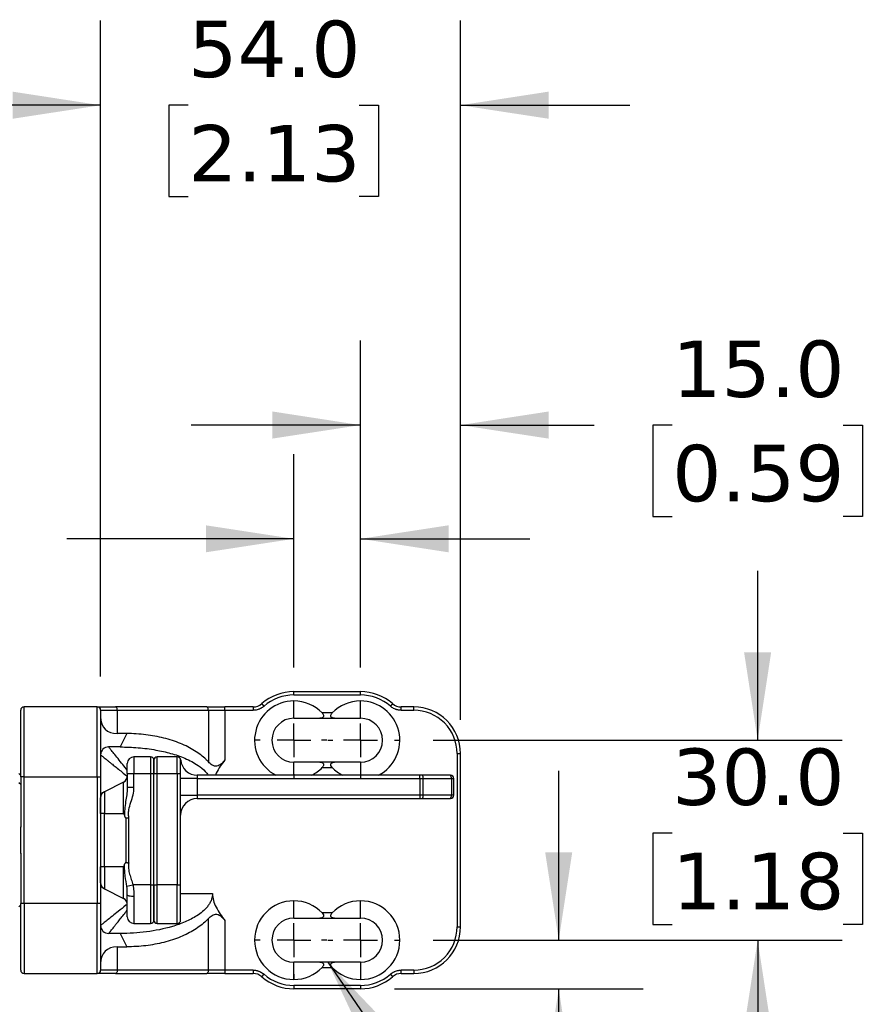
# Model space of a CAD drawing. Header units: millimetres. Extents: x 19 to 819, y 19 to 629.
# Tile 55 of 70: x 567 to 663, y 382 to 493. Entities that reach past the tile are written whole.
import ezdxf

# ---------------------------------------------------------------- set-up
doc = ezdxf.new("R2010")
doc.units = ezdxf.units.MM
doc.header["$LTSCALE"] = 3
doc.linetypes.add('SLD-Center', pattern=[19.05, 15.24, -1.27, 1.27, -1.27])
doc.linetypes.add('SLD-Solid', pattern=[0])
doc.layers.add('CENTER', color=40, linetype='SLD-Center')
doc.layers.add('DIMENSIONS', color=140, linetype='SLD-Solid', lineweight=25)
doc.layers.add('TEXT', color=140, linetype='SLD-Solid', lineweight=25)
doc.styles.add('SLDTEXTSTYLE0', font='VERDANA.TTF')
doc.styles.get("Standard").update_dxf_attribs({"font": 'VERDANA.TTF'})
doc.dimstyles.new('SLDDIMSTYLE3', dxfattribs={"dimtxt": 0.18, "dimasz": 9.906, "dimexe": 0, "dimexo": 0.0625, "dimgap": 0, "dimtad": 0, "dimtih": 1, "dimtoh": 1, "dimdec": 0, "dimrnd": 1e-09, "dimzin": 0, "dimdsep": 46, "dimtxsty": 'Standard', "dimsah": 1, "dimcen": 0.09, "dimadec": 0, "dimazin": 0, "dimtfac": 9.906, "dimtdec": 0, "dimtofl": 0, "dimtmove": 0, "dimatfit": 3, "dimfxl": 0, "dimfrac": 2, "dimtolj": 1, "dimtzin": 0, "dimarcsym": 0})
doc.dimstyles.new('SLDDIMSTYLE5', dxfattribs={"dimtxt": 6.474023, "dimasz": 9.906, "dimexe": 0, "dimexo": 0.0625, "dimgap": 1.618506, "dimtad": 0, "dimtih": 1, "dimtoh": 1, "dimlfac": 1.333333, "dimrnd": 1e-09, "dimzin": 4, "dimdsep": 46, "dimtxsty": 'SLDTEXTSTYLE0', "dimsah": 1, "dimcen": 0.09, "dimadec": 0, "dimazin": 1, "dimtfac": 1, "dimtmove": 0, "dimatfit": 0, "dimfxl": 0, "dimfrac": 2, "dimtolj": 1, "dimtzin": 12, "dimarcsym": 0})
doc.dimstyles.new('SLDDIMSTYLE7', dxfattribs={"dimtxt": 6.474023, "dimasz": 9.906, "dimexe": 0, "dimexo": 0.0625, "dimgap": 1.618506, "dimtad": 0, "dimtih": 1, "dimtoh": 1, "dimlfac": 1.333333, "dimrnd": 1e-09, "dimzin": 12, "dimdsep": 46, "dimtxsty": 'SLDTEXTSTYLE0', "dimsah": 1, "dimcen": 0.09, "dimadec": 0, "dimazin": 3, "dimtfac": 1, "dimtmove": 0, "dimatfit": 0, "dimfxl": 0, "dimfrac": 2, "dimtolj": 1, "dimtzin": 12, "dimarcsym": 0})

# ---------------------------------------------------------------- blocks, each defined once
blk = doc.blocks.new('_D_9')
at = {"layer": 'DIMENSIONS'}
for p, q in [((597.77, 420.28), (597.77, 444.28)), ((605.27, 420.28), (605.27, 444.28)), ((544.19, 434.76), (542.02, 434.76)), ((542.02, 434.76), (542.02, 424.47)), ((563.43, 434.76), (565.61, 434.76)), ((565.61, 434.76), (565.61, 424.47)), ((597.77, 434.76), (572.21, 434.76)), ((605.27, 434.76), (624.32, 434.76)), ((542.02, 424.47), (544.19, 424.47)), ((565.61, 424.47), (563.43, 424.47))]:
    blk.add_line(p, q, dxfattribs=at)
for points in [[(597.77, 434.76), (587.86, 436.28), (587.86, 433.24)], [(605.27, 434.76), (615.18, 433.24), (615.18, 436.28)]]:
    blk.add_solid(points, dxfattribs=at)
at = {"layer": 'DIMENSIONS', "char_height": 6.35, "attachment_point": 1, "style": 'SLDTEXTSTYLE0'}
for s, insert in [('10.0', (544.19, 444.27)), ('0.39', (544.19, 432.54))]:
    blk.add_mtext(s, dxfattribs=dict(at, insert=insert))
blk = doc.blocks.new('_D_10')
at = {"layer": 'DIMENSIONS'}
for p, q in [((605.27, 420.28), (605.27, 457.09)), ((616.52, 414.4), (616.52, 457.09)), ((605.27, 447.56), (586.22, 447.56)), ((616.52, 447.56), (631.58, 447.56)), ((640.35, 447.56), (638.17, 447.56)), ((638.17, 447.56), (638.17, 437.27)), ((659.59, 447.56), (661.76, 447.56)), ((661.76, 447.56), (661.76, 437.27)), ((638.17, 437.27), (640.35, 437.27)), ((661.76, 437.27), (659.59, 437.27))]:
    blk.add_line(p, q, dxfattribs=at)
for points in [[(605.27, 447.56), (595.36, 449.09), (595.36, 446.04)], [(616.52, 447.56), (626.43, 446.04), (626.43, 449.09)]]:
    blk.add_solid(points, dxfattribs=at)
at = {"layer": 'DIMENSIONS', "char_height": 6.35, "attachment_point": 1, "style": 'SLDTEXTSTYLE0'}
for s, insert in [('15.0', (640.35, 457.08)), ('0.59', (640.35, 445.34))]:
    blk.add_mtext(s, dxfattribs=dict(at, insert=insert))
blk = doc.blocks.new('_D_11')
at = {"layer": 'DIMENSIONS'}
for p, q in [((576.02, 419.27), (576.02, 493.09)), ((616.52, 414.4), (616.52, 493.09)), ((576.02, 483.56), (556.97, 483.56)), ((585.87, 483.56), (583.69, 483.56)), ((583.69, 483.56), (583.69, 473.27)), ((605.1, 483.56), (607.28, 483.56)), ((607.28, 483.56), (607.28, 473.27)), ((616.52, 483.56), (635.57, 483.56)), ((583.69, 473.27), (585.87, 473.27)), ((607.28, 473.27), (605.1, 473.27))]:
    blk.add_line(p, q, dxfattribs=at)
for points in [[(576.02, 483.56), (566.11, 485.09), (566.11, 482.04)], [(616.52, 483.56), (626.43, 482.04), (626.43, 485.09)]]:
    blk.add_solid(points, dxfattribs=at)
at = {"layer": 'DIMENSIONS', "char_height": 6.35, "attachment_point": 1, "style": 'SLDTEXTSTYLE0'}
for s, insert in [('54.0', (585.87, 493.08)), ('2.13', (585.87, 481.34))]:
    blk.add_mtext(s, dxfattribs=dict(at, insert=insert))
blk = doc.blocks.new('_D_16')
at = {"layer": 'DIMENSIONS'}
for p, q in [((627.58, 389.59), (627.58, 408.64)), ((613.46, 389.59), (637.1, 389.59)), ((609.08, 384.11), (637.1, 384.11)), ((627.58, 334.89), (627.58, 384.11)), ((641.12, 340.94), (638.95, 340.94)), ((638.95, 340.94), (638.95, 330.65)), ((660.36, 340.94), (662.54, 340.94)), ((662.54, 340.94), (662.54, 330.65)), ((632.43, 334.89), (627.58, 334.89)), ((638.95, 330.65), (641.12, 330.65)), ((662.54, 330.65), (660.36, 330.65))]:
    blk.add_line(p, q, dxfattribs=at)
for points in [[(627.58, 389.59), (629.1, 399.49), (626.05, 399.49)], [(627.58, 384.11), (626.05, 374.21), (629.1, 374.21)]]:
    blk.add_solid(points, dxfattribs=at)
at = {"layer": 'DIMENSIONS', "char_height": 6.35, "attachment_point": 1, "style": 'SLDTEXTSTYLE0'}
for s, insert in [('7.3', (643.82, 350.46)), ('0.29', (641.12, 338.72)), ('SYM.', (640.14, 326.98))]:
    blk.add_mtext(s, dxfattribs=dict(at, insert=insert))
blk = doc.blocks.new('_D_17')
at = {"layer": 'DIMENSIONS'}
for p, q in [((649.97, 412.09), (649.97, 431.14)), ((613.46, 412.09), (659.49, 412.09)), ((640.35, 401.64), (638.17, 401.64)), ((638.17, 401.64), (638.17, 391.36)), ((659.59, 401.64), (661.76, 401.64)), ((661.76, 401.64), (661.76, 391.36)), ((638.17, 391.36), (640.35, 391.36)), ((661.76, 391.36), (659.59, 391.36)), ((613.46, 389.59), (659.49, 389.59)), ((649.97, 389.59), (649.97, 370.54))]:
    blk.add_line(p, q, dxfattribs=at)
for points in [[(649.97, 412.09), (651.49, 421.99), (648.44, 421.99)], [(649.97, 389.59), (648.44, 379.68), (651.49, 379.68)]]:
    blk.add_solid(points, dxfattribs=at)
at = {"layer": 'DIMENSIONS', "char_height": 6.35, "attachment_point": 1, "style": 'SLDTEXTSTYLE0'}
for s, insert in [('30.0', (640.35, 411.16)), ('1.18', (640.35, 399.42))]:
    blk.add_mtext(s, dxfattribs=dict(at, insert=insert))
blk = doc.blocks.new('SW_CENTERMARKSYMBOL_12')
at = {"layer": 'CENTER', "color": 0}
for p, q in [((0, 3.81), (0, 4.38)), ((0, 0), (0, 1.9)), ((-3.81, 0), (-4.38, 0)), ((0, 0), (-1.9, 0)), ((0, 0), (0, -1.9)), ((0, 0), (1.9, 0)), ((3.81, 0), (4.38, 0)), ((0, -3.81), (0, -4.38))]:
    blk.add_line(p, q, dxfattribs=at)
blk = doc.blocks.new('SW_CENTERMARKSYMBOL_13')
at = {"layer": 'CENTER', "color": 0}
for p, q in [((0, 3.81), (0, 4.38)), ((0, 0), (0, 1.9)), ((-3.81, 0), (-4.38, 0)), ((0, 0), (-1.9, 0)), ((0, 0), (0, -1.9)), ((0, 0), (1.9, 0)), ((3.81, 0), (4.38, 0)), ((0, -3.81), (0, -4.38))]:
    blk.add_line(p, q, dxfattribs=at)
blk = doc.blocks.new('SW_CENTERMARKSYMBOL_14')
at = {"layer": 'CENTER', "color": 0}
for p, q in [((0, 3.81), (0, 4.38)), ((0, 0), (0, 1.9)), ((-3.81, 0), (-4.38, 0)), ((0, 0), (-1.9, 0)), ((0, 0), (0, -1.9)), ((0, 0), (1.9, 0)), ((3.81, 0), (4.38, 0)), ((0, -3.81), (0, -4.38))]:
    blk.add_line(p, q, dxfattribs=at)
blk = doc.blocks.new('SW_CENTERMARKSYMBOL_15')
at = {"layer": 'CENTER', "color": 0}
for p, q in [((0, 3.81), (0, 4.38)), ((0, 0), (0, 1.9)), ((-3.81, 0), (-4.38, 0)), ((0, 0), (-1.9, 0)), ((0, 0), (0, -1.9)), ((0, 0), (1.9, 0)), ((3.81, 0), (4.38, 0)), ((0, -3.81), (0, -4.38))]:
    blk.add_line(p, q, dxfattribs=at)

msp = doc.modelspace()

# ---------------------------------------------------------------- linework, layer by layer
for p, q in [((597.7694, 417.5614), (605.2694, 417.5614)), ((597.7694, 417.1864), (597.7694, 417.5614)), ((597.7694, 417.1864), (605.2694, 417.1864)), ((605.2694, 417.1864), (605.2694, 417.5614)), ((567.3944, 407.9614), (567.3944, 415.8364)), ((575.6444, 415.8364), (567.3944, 415.8364)), ((575.6444, 407.9614), (575.6444, 415.8364)), ((587.952, 415.8364), (577.7069, 415.8364)), ((590.0145, 415.4614), (590.0145, 415.8364)), ((593.1772, 415.8364), (590.0145, 415.8364)), ((593.1772, 415.8364), (593.1772, 415.4614)), ((594.4116, 415.9251), (594.1647, 416.2074)), ((597.7694, 414.5614), (597.7694, 416.5114)), ((605.2694, 414.5614), (605.2694, 416.5114)), ((608.874, 416.2074), (608.6271, 415.9251)), ((611.2694, 415.8364), (609.8615, 415.8364)), ((609.8615, 415.4614), (609.8615, 415.8364)), ((611.2694, 415.4614), (611.2694, 415.8364)), ((576.0194, 415.4614), (577.8944, 415.4614)), ((577.8944, 415.4614), (577.8944, 412.8364)), ((577.8944, 415.4614), (588.1395, 415.4614)), ((588.1395, 415.4614), (588.1395, 409.6552)), ((588.1395, 415.4614), (590.0145, 415.4614)), ((590.0145, 415.4614), (590.0145, 409.8872)), ((590.0145, 415.4614), (593.1772, 415.4614)), ((600.6857, 414.5614), (602.353, 414.5614)), ((602.0874, 415.1614), (600.9513, 415.1614)), ((609.8615, 415.4614), (611.2694, 415.4614)), ((578.9655, 412.8364), (577.8944, 412.8364)), ((578.9655, 412.8364), (578.2155, 411.3364)), ((578.2155, 411.3364), (576.9194, 411.3364)), ((579.7694, 410.2114), (579.7694, 408.3364)), ((581.6444, 410.2114), (579.7694, 410.2114)), ((581.6444, 410.2114), (581.6444, 408.3364)), ((582.3944, 408.3364), (582.3944, 410.2114)), ((584.6444, 410.2114), (582.3944, 410.2114)), ((584.6444, 408.3364), (584.6444, 410.2114)), ((616.1444, 410.5864), (616.1444, 391.0864)), ((616.1444, 410.5864), (616.5194, 410.5864)), ((616.5194, 391.0864), (616.5194, 410.5864)), ((597.7694, 408.1489), (597.7694, 409.6114)), ((602.353, 409.6114), (600.6857, 409.6114)), ((600.9513, 409.0114), (602.0874, 409.0114)), ((605.2694, 409.6114), (605.2694, 408.1489)), ((567.0194, 408.1114), (566.7944, 408.3364)), ((567.0194, 407.9614), (567.0194, 408.1114)), ((567.3944, 407.9614), (567.0194, 407.9614)), ((567.0194, 407.9614), (567.0194, 402.3061)), ((567.3944, 407.9614), (575.6444, 407.9614)), ((567.3944, 393.7114), (567.3944, 407.9614)), ((575.6444, 407.9614), (576.0194, 407.9614)), ((575.6444, 407.9614), (575.6444, 393.7114)), ((576.0194, 407.9614), (576.0194, 403.8364)), ((579.0194, 408.3364), (579.0194, 406.7951)), ((579.0194, 408.3364), (579.7694, 408.3364)), ((579.7694, 406.7951), (579.7694, 408.3364)), ((579.7694, 408.3364), (581.6444, 408.3364)), ((581.6444, 408.3364), (581.6444, 395.8114)), ((581.6444, 408.3364), (582.0194, 408.3364)), ((582.0194, 408.3364), (582.3944, 408.3364)), ((582.0194, 395.8114), (582.0194, 408.3364)), ((582.3944, 395.8114), (582.3944, 408.3364)), ((582.3944, 408.3364), (584.6444, 408.3364)), ((584.6444, 408.3364), (585.0194, 408.3364)), ((584.6444, 408.3364), (584.6444, 395.8114)), ((585.0194, 395.8114), (585.0194, 408.3364)), ((586.8944, 408.1489), (586.8944, 407.7739)), ((611.9331, 408.1489), (586.8944, 408.1489)), ((589.0098, 408.3762), (588.9323, 408.1489)), ((611.9331, 407.7739), (611.9331, 408.1489)), ((615.3944, 408.1489), (612.2243, 408.1489)), ((567.0194, 407.0999), (566.7944, 407.2936)), ((578.6048, 407.3791), (576.4339, 406.2937)), ((578.6048, 403.8364), (578.6048, 407.3791)), ((579.0194, 406.7951), (579.7694, 406.7951)), ((586.8944, 407.7739), (585.0194, 407.7739)), ((586.8944, 407.7739), (586.8944, 405.8989)), ((586.8944, 407.7739), (611.9331, 407.7739)), ((611.9331, 407.7739), (612.3214, 407.7739)), ((611.9331, 407.7739), (611.9331, 405.8989)), ((612.3214, 405.8989), (612.3214, 407.7739)), ((612.3214, 407.7739), (615.4914, 407.7739)), ((615.4914, 407.7739), (615.4914, 405.8989)), ((615.4914, 407.7739), (615.7694, 407.7739)), ((615.7694, 405.8989), (615.7694, 407.7739)), ((576.4339, 406.2937), (576.4339, 403.8364)), ((585.0194, 405.8989), (586.8944, 405.8989)), ((586.8944, 405.8989), (586.8944, 405.5239)), ((611.9331, 405.8989), (586.8944, 405.8989)), ((611.9331, 405.8989), (611.9331, 405.5239)), ((612.3214, 405.8989), (611.9331, 405.8989)), ((615.4914, 405.8989), (612.3214, 405.8989)), ((615.7694, 405.8989), (615.4914, 405.8989)), ((586.8944, 405.5239), (611.9331, 405.5239)), ((612.2243, 405.5239), (615.3944, 405.5239)), ((576.4339, 403.8364), (576.0194, 403.8364)), ((576.0194, 403.8364), (576.0194, 397.8364)), ((576.4339, 397.8364), (576.4339, 403.8364)), ((576.4339, 403.8364), (578.6048, 403.8364)), ((567.0194, 399.3364), (567.0194, 402.3364)), ((578.861, 403.3506), (578.861, 398.3222)), ((579.1964, 398.2914), (579.1964, 403.3815)), ((567.0194, 399.3667), (567.0194, 393.7114)), ((576.0194, 397.8364), (576.0194, 393.7114)), ((576.4339, 397.8364), (576.0194, 397.8364)), ((578.6048, 397.8364), (576.4339, 397.8364)), ((576.4339, 397.8364), (576.4339, 395.3791)), ((578.6048, 394.2937), (578.6048, 397.8364)), ((578.958, 395.6452), (579.6467, 395.8114)), ((581.6444, 395.8114), (579.6467, 395.8114)), ((581.6444, 395.8114), (581.6444, 391.4614)), ((581.6444, 395.8114), (582.0194, 395.8114)), ((582.0194, 395.8114), (582.3944, 395.8114)), ((582.3944, 391.4646), (582.3944, 395.8114)), ((584.6444, 395.8114), (582.3944, 395.8114)), ((584.6444, 391.4646), (584.6444, 395.8114)), ((584.6444, 395.8114), (585.0194, 395.8114)), ((576.4339, 395.3791), (578.6048, 394.2937)), ((585.0194, 394.8364), (588.6078, 394.8364)), ((566.7944, 393.3364), (567.0194, 393.5614)), ((567.0194, 393.5614), (567.0194, 393.7114)), ((567.3944, 393.7114), (567.0194, 393.7114)), ((567.3944, 393.7114), (567.3944, 385.8364)), ((575.6444, 393.7114), (567.3944, 393.7114)), ((575.6444, 385.8364), (575.6444, 393.7114)), ((576.0194, 393.7114), (575.6444, 393.7114)), ((579.7694, 394.4845), (579.7694, 391.4614)), ((597.7694, 392.0614), (597.7694, 394.0114)), ((605.2694, 392.0614), (605.2694, 394.0114)), ((602.0874, 392.6614), (600.9513, 392.6614)), ((579.7694, 391.4614), (581.6444, 391.4614)), ((582.3944, 391.4646), (584.6444, 391.4646)), ((582.3944, 391.4643), (582.3944, 391.4646)), ((582.3944, 391.4643), (584.6444, 391.4643)), ((584.6444, 391.4643), (584.6444, 391.4646)), ((588.1395, 386.2114), (588.1395, 392.0176)), ((590.0145, 391.7856), (590.0145, 386.2114)), ((600.6857, 392.0614), (602.353, 392.0614)), ((578.2155, 390.3364), (576.9194, 390.3364)), ((578.2155, 390.3364), (578.9655, 388.8364)), ((616.1444, 391.0864), (616.5194, 391.0864)), ((577.8944, 388.8364), (577.8944, 386.2114)), ((577.8944, 388.8364), (578.9655, 388.8364)), ((597.7694, 385.1614), (597.7694, 387.1114)), ((602.353, 387.1114), (600.6857, 387.1114)), ((605.2694, 387.1114), (605.2694, 385.1614)), ((567.3944, 385.8364), (575.6444, 385.8364)), ((577.8944, 386.2114), (576.0194, 386.2114)), ((577.7069, 385.8364), (587.952, 385.8364)), ((588.1395, 386.2114), (577.8944, 386.2114)), ((590.0145, 386.2114), (588.1395, 386.2114)), ((590.0145, 386.2114), (590.0145, 385.8364)), ((593.1772, 386.2114), (590.0145, 386.2114)), ((590.0145, 385.8364), (593.1772, 385.8364)), ((593.1772, 386.2114), (593.1772, 385.8364)), ((594.1647, 385.4654), (594.4116, 385.7477)), ((600.9513, 386.5114), (602.0874, 386.5114)), ((608.6271, 385.7477), (608.874, 385.4654)), ((611.2694, 386.2114), (609.8615, 386.2114)), ((609.8615, 385.8364), (609.8615, 386.2114)), ((609.8615, 385.8364), (611.2694, 385.8364)), ((611.2694, 386.2114), (611.2694, 385.8364)), ((605.2694, 384.4864), (597.7694, 384.4864)), ((597.7694, 384.4864), (597.7694, 384.1114)), ((605.2694, 384.1114), (597.7694, 384.1114)), ((605.2694, 384.4864), (605.2694, 384.1114))]:
    msp.add_line(p, q)
at = {"flags": 128}
for points in [[(577.8944, 415.4614), (577.8908, 415.5346), (577.8801, 415.6049), (577.8628, 415.6698), (577.8394, 415.7266), (577.811, 415.7732), (577.7786, 415.8079), (577.7434, 415.8292), (577.7069, 415.8364)], [(588.1395, 415.4614), (588.1359, 415.5346), (588.1253, 415.6049), (588.1079, 415.6698), (588.0846, 415.7266), (588.0562, 415.7732), (588.0238, 415.8079), (587.9886, 415.8292), (587.952, 415.8364)], [(576.2394, 406.175), (576.3064, 406.2244), (576.3809, 406.2672)], [(576.2394, 395.4979), (576.3064, 395.4484), (576.3809, 395.4056)], [(579.7694, 394.4845), (579.623, 394.4889), (579.4823, 394.502), (579.3527, 394.5231), (579.239, 394.5516), (579.1458, 394.5862), (579.0764, 394.6258), (579.0338, 394.6687), (579.0194, 394.7133)], [(577.8944, 386.2114), (577.8908, 386.1383), (577.8801, 386.0679), (577.8628, 386.0031), (577.8394, 385.9463), (577.811, 385.8996), (577.7786, 385.865), (577.7434, 385.8436), (577.7069, 385.8364)], [(588.1395, 386.2114), (588.1359, 386.1383), (588.1253, 386.0679), (588.1079, 386.0031), (588.0846, 385.9463), (588.0562, 385.8996), (588.0238, 385.865), (587.9886, 385.8436), (587.952, 385.8364)]]:
    msp.add_lwpolyline(points, dxfattribs=at)
for centre, radius, start, end in [((597.7694, 412.0864), 5.475, 90, 131.176225), ((605.2694, 412.0864), 5.475, 48.823775, 90), ((567.3944, 415.4614), 0.375, 90, 180), ((575.6444, 415.4614), 0.375, 0, 90), ((593.1772, 417.3364), 1.5, 270, 311.176225), ((597.7694, 412.0864), 4.425, 90, 242.851956), ((597.7694, 412.0864), 4.425, 44.020464, 90), ((605.2694, 412.0864), 4.425, 90, 135.979536), ((605.2694, 412.0864), 4.425, 297.148044, 90), ((609.8615, 417.3364), 1.5, 228.823775, 270), ((611.2694, 410.5864), 5.25, 0, 90), ((597.7694, 412.0864), 2.475, 90, 270), ((605.2694, 412.0864), 2.475, 270, 90), ((576.9194, 410.4364), 0.9, 90, 180), ((579.7694, 409.4614), 0.75, 90, 180), ((581.6444, 409.8364), 0.375, 0, 90), ((582.3944, 409.8364), 0.375, 90, 180), ((584.6444, 409.8364), 0.375, 0, 90), ((586.8944, 410.0239), 1.875, 184.780192, 270), ((597.7694, 412.0864), 4.425, 297.148044, 315.979536), ((605.2694, 412.0864), 4.425, 224.020464, 242.851956), ((578.2694, 408.0499), 0.75, 296.565051, 0), ((611.8863, 407.8614), 0.4437, 348.630945, 40.390692), ((615.0564, 407.8614), 0.4437, 348.630945, 40.390692), ((615.3944, 407.7739), 0.375, 0, 90), ((576.7694, 405.6229), 0.75, 116.565051, 180), ((576.7149, 405.6004), 0.7459, 129.612379, 158.834304), ((611.8863, 405.8114), 0.4437, 319.609308, 11.369055), ((615.0564, 405.8114), 0.4437, 319.609308, 11.369055), ((615.3944, 405.8989), 0.375, 270, 0), ((586.8944, 403.6489), 1.875, 90, 180), ((576.7694, 396.0499), 0.75, 180, 243.434949), ((576.7149, 396.0725), 0.7459, 201.165696, 230.387622), ((578.2694, 393.6229), 0.75, 0, 63.434949), ((597.7694, 389.5864), 4.425, 90, 270), ((597.7694, 389.5864), 4.425, 44.020464, 90), ((605.2694, 389.5864), 4.425, 90, 135.979536), ((605.2694, 389.5864), 4.425, 270, 90), ((576.9194, 391.2364), 0.9, 180, 270), ((579.7694, 392.2114), 0.75, 180, 270), ((581.6444, 391.8364), 0.375, 270, 0), ((582.3944, 391.8393), 0.375, 180, 270), ((582.3942, 391.8395), 0.3749, 180.02108, 270.021065), ((584.6444, 391.8393), 0.375, 270, 0), ((584.6445, 391.8395), 0.3749, 269.978935, 359.97892), ((597.7694, 389.5864), 2.475, 90, 270), ((605.2694, 389.5864), 2.475, 270, 90), ((611.2694, 391.0864), 5.25, 270, 0), ((567.3944, 386.2114), 0.375, 180, 270), ((575.6444, 386.2114), 0.375, 270, 0), ((593.1772, 384.3364), 1.5, 48.823775, 90), ((597.7694, 389.5864), 4.425, 270, 315.979536), ((605.2694, 389.5864), 4.425, 224.020464, 270), ((609.8615, 384.3364), 1.5, 90, 131.176225), ((597.7694, 389.5864), 5.475, 228.823775, 270), ((605.2694, 389.5864), 5.475, 270, 311.176225)]:
    msp.add_arc(centre, radius, start, end)
for centre, major_axis, start_param, end_param in [((579.7694, 416.5864), (3.2476, 3.2476), 2.61799388, 3.66519143), ((579.7694, 385.0864), (-3.2476, 3.2476), 5.75958653, 6.80678408)]:
    msp.add_ellipse(centre, major_axis=major_axis, ratio=0.57735027, start_param=start_param, end_param=end_param)
for points in [[(597.7694, 417.1864), (596.5344, 417.1864), (595.3412, 416.7382), (594.4116, 415.9251)], [(608.6271, 415.9251), (607.6975, 416.7382), (606.5043, 417.1864), (605.2694, 417.1864)], [(575.6444, 415.8364), (575.6444, 415.8364), (576.4308, 415.8364), (577.7069, 415.8364)], [(587.952, 415.8364), (588.5791, 415.8364), (589.2905, 415.8364), (590.0145, 415.8364)], [(579.0194, 408.3364), (579.0194, 408.9573), (579.0194, 409.4614), (579.0194, 409.4614)], [(582.0194, 409.8364), (582.0194, 409.8364), (582.0194, 409.1643), (582.0194, 408.3364)], [(585.0194, 409.8364), (585.0194, 409.8547), (585.0259, 409.8677), (585.0259, 409.8677)], [(585.0194, 408.3364), (585.0194, 409.1643), (585.0194, 409.8364), (585.0194, 409.8364)], [(612.2243, 408.1489), (612.1293, 408.1489), (612.0314, 408.1489), (611.9331, 408.1489)], [(576.0194, 403.8364), (576.0194, 404.8224), (576.0194, 405.6229), (576.0194, 405.6229)], [(611.9331, 405.5239), (612.0314, 405.5239), (612.1293, 405.5239), (612.2243, 405.5239)], [(578.6048, 397.8364), (578.6443, 397.937), (578.6821, 398.0393), (578.7176, 398.1437)], [(579.0194, 394.7133), (579.0194, 395.0027), (579.0026, 395.3125), (578.958, 395.6452)], [(577.7069, 385.8364), (576.4308, 385.8364), (575.6444, 385.8364), (575.6444, 385.8364)], [(590.0145, 385.8364), (589.2905, 385.8364), (588.5791, 385.8364), (587.952, 385.8364)], [(594.4116, 385.7477), (595.3412, 384.9346), (596.5344, 384.4864), (597.7694, 384.4864)], [(605.2694, 384.4864), (606.5043, 384.4864), (607.6975, 384.9346), (608.6271, 385.7477)]]:
    msp.add_open_spline(points, degree=3)
for points, knots in [([(594.4116, 415.9251), (594.3829, 415.9008), (594.3256, 415.8524), (594.2346, 415.7865), (594.1404, 415.7261), (594.0426, 415.6716), (593.9413, 415.6229), (593.8024, 415.566), (593.6232, 415.5107), (593.4018, 415.469), (593.2523, 415.4639), (593.1772, 415.4614)], [0, 0, 0, 0, 0.08381271, 0.16703941, 0.24997991, 0.33293714, 0.41621382, 0.50010924, 0.66707733, 0.83289919, 1, 1, 1, 1]), ([(609.8615, 415.4614), (609.8239, 415.4621), (609.7489, 415.4633), (609.637, 415.4737), (609.5263, 415.4902), (609.4168, 415.5136), (609.3085, 415.5436), (609.1665, 415.5922), (608.9952, 415.6685), (608.8012, 415.7829), (608.6853, 415.8776), (608.6271, 415.9251)], [0, 0, 0, 0, 0.08381271, 0.16703941, 0.24997991, 0.33293714, 0.41621382, 0.50010924, 0.66707733, 0.83289919, 1, 1, 1, 1]), ([(567.0194, 407.9614), (567.0194, 409.9505), (567.0194, 411.8582), (567.0194, 414.6712), (567.0194, 415.4614), (567.0194, 415.4614)], [0, 0, 0, 0, 0.5, 0.5, 1, 1, 1, 1]), ([(576.0194, 415.4614), (576.0194, 415.4607), (576.0194, 415.4594), (576.0194, 415.4486), (576.0194, 415.4313), (576.0194, 415.4069), (576.0194, 415.3756), (576.0194, 415.3096), (576.0194, 415.1809), (576.0194, 414.9425), (576.0194, 414.6323), (576.0194, 414.1171), (576.0194, 413.3026), (576.0194, 412.2994), (576.0194, 411.4175), (576.0194, 410.7361), (576.0194, 410.0373), (576.0194, 409.4159), (576.0194, 408.8747), (576.0194, 408.4189), (576.0194, 408.114), (576.0194, 407.9614)], [0, 0, 0, 0, 0.01945327, 0.03887221, 0.05827491, 0.07767948, 0.09710406, 0.1165667, 0.17831346, 0.24009362, 0.30441457, 0.36876906, 0.50000669, 0.63124432, 0.69556527, 0.75991976, 0.82166651, 0.88344668, 0.92231447, 0.9611172, 1, 1, 1, 1]), ([(597.7694, 414.5614), (598.0459, 414.5614), (598.3142, 414.5614), (598.7078, 414.5614), (598.8366, 414.5614), (599.0864, 414.5614), (599.2082, 414.5614), (599.5669, 414.5614), (599.7972, 414.5614), (600.2481, 414.5614), (600.4688, 414.5614), (600.6857, 414.5614)], [0, 0, 0, 0, 0.25, 0.25, 0.375, 0.375, 0.5, 0.5, 0.75, 0.75, 1, 1, 1, 1]), ([(600.9513, 415.1614), (601.0184, 415.0921), (601.0755, 415.011), (601.1128, 414.8822), (601.1161, 414.8397), (601.1045, 414.7636), (601.0897, 414.7298), (601.0492, 414.6742), (601.0233, 414.6514), (600.9663, 414.6152), (600.9348, 414.6013), (600.8344, 414.5694), (600.762, 414.5614), (600.6857, 414.5614)], [0, 0, 0, 0, 0.25, 0.25, 0.375, 0.375, 0.5, 0.5, 0.625, 0.625, 0.75, 0.75, 1, 1, 1, 1]), ([(602.353, 414.5614), (602.2768, 414.5614), (602.2048, 414.5694), (602.0723, 414.6112), (602.0102, 414.646), (601.9493, 414.7293), (601.9345, 414.7627), (601.9226, 414.8389), (601.9259, 414.8817), (601.9503, 414.9669), (601.9712, 415.0096), (602.0228, 415.0891), (602.0538, 415.1266), (602.0874, 415.1614)], [0, 0, 0, 0, 0.25, 0.25, 0.5, 0.5, 0.625, 0.625, 0.75, 0.75, 0.875, 0.875, 1, 1, 1, 1]), ([(602.353, 414.5614), (602.5699, 414.5614), (602.7898, 414.5614), (603.24, 414.5614), (603.4702, 414.5614), (603.8294, 414.5614), (603.9516, 414.5614), (604.2024, 414.5614), (604.3319, 414.5614), (604.7242, 414.5614), (604.9923, 414.5614), (605.2694, 414.5614)], [0, 0, 0, 0, 0.25, 0.25, 0.5, 0.5, 0.625, 0.625, 0.75, 0.75, 1, 1, 1, 1]), ([(616.1444, 410.5864), (616.1444, 411.8793), (615.6307, 413.1193), (613.8023, 414.9478), (612.5622, 415.4614), (611.2694, 415.4614)], [0, 0, 0, 0, 0.5, 0.5, 1, 1, 1, 1]), ([(588.1395, 409.6552), (588.0567, 409.7451), (587.9699, 409.8337), (587.5121, 410.2747), (587.0816, 410.6064), (586.112, 411.212), (585.573, 411.4858), (584.4092, 411.964), (583.7845, 412.1683), (582.4759, 412.4988), (581.792, 412.6249), (580.3938, 412.7938), (579.6797, 412.8364), (578.9655, 412.8364)], [4.71238898, 4.71238898, 4.71238898, 4.71238898, 4.76328484, 4.76328484, 4.96945186, 4.96945186, 5.17561888, 5.17561888, 5.3817859, 5.3817859, 5.58795292, 5.58795292, 5.79411993, 5.79411993, 5.79411993, 5.79411993]), ([(579.0194, 408.7116), (578.8475, 408.9268), (578.4756, 409.3925), (577.9572, 410.0385), (577.4964, 410.6161), (577.1619, 411.0329), (576.9574, 411.2894), (576.9319, 411.3209), (576.9194, 411.3364)], [0, 0, 0, 0, 0.156281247, 0.338139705, 0.524818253, 0.694717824, 0.849901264, 1, 1, 1, 1]), ([(578.2155, 411.3364), (578.8902, 411.3208), (580.2396, 411.2895), (582.1393, 411.0278), (583.9036, 410.6434), (585.5218, 410.1067), (586.8151, 409.393), (587.7134, 408.7449), (588.0035, 408.2987), (588.1009, 408.1489)], [0, 0, 0, 0, 0.19105191, 0.38205943, 0.54127531, 0.70066207, 0.85862957, 0.95253208, 1, 1, 1, 1]), ([(576.0194, 410.4364), (576.0349, 410.4239), (576.0664, 410.3984), (576.3228, 410.1939), (576.6622, 409.9216), (577.0195, 409.636), (577.3581, 409.3657), (577.7748, 409.0313), (578.2861, 408.6223), (578.7108, 408.2833), (578.9671, 408.0782), (579.0194, 408.0364)], [0, 0, 0, 0, 0.13755706, 0.27977812, 0.43547919, 0.51909405, 0.60681031, 0.71515237, 0.83492185, 0.96631833, 1, 1, 1, 1]), ([(582.0194, 408.3364), (582.0194, 408.368), (582.0194, 408.431), (582.0194, 408.5248), (582.0194, 408.6176), (582.0194, 408.7093), (582.0194, 408.7998), (582.0194, 408.955), (582.0194, 409.166), (582.0194, 409.4041), (582.0194, 409.5994), (582.0194, 409.7226), (582.0194, 409.7931), (582.0194, 409.8298), (582.0194, 409.8342), (582.0194, 409.8364)], [0, 0, 0, 0, 0.04027608, 0.08024263, 0.12005816, 0.15988299, 0.19987734, 0.2401994, 0.37004306, 0.50005742, 0.62990115, 0.75991559, 0.84012079, 0.919721, 1, 1, 1, 1]), ([(590.0145, 409.8872), (589.8929, 409.7301), (589.7636, 409.5804), (589.54, 409.3848), (589.4604, 409.3249), (589.2896, 409.2278), (589.1977, 409.1909), (589.0074, 409.1573), (588.911, 409.1614), (588.7264, 409.2069), (588.6413, 409.2461), (588.4813, 409.3427), (588.407, 409.3998), (588.2677, 409.5218), (588.2022, 409.5872), (588.1395, 409.6552)], [0, 0, 0, 0, 0.25, 0.25, 0.375, 0.375, 0.5, 0.5, 0.625, 0.625, 0.75, 0.75, 0.875, 0.875, 1, 1, 1, 1]), ([(590.0145, 409.8872), (589.8291, 409.6476), (589.6489, 409.4042), (589.3084, 408.9029), (589.1483, 408.6461), (589.0098, 408.3762)], [0, 0, 0, 0, 0.5, 0.5, 1, 1, 1, 1]), ([(600.6857, 409.6114), (600.4688, 409.6114), (600.2489, 409.6114), (599.7987, 409.6114), (599.5685, 409.6114), (599.2093, 409.6114), (599.0872, 409.6114), (598.8364, 409.6114), (598.7068, 409.6114), (598.3145, 409.6114), (598.0464, 409.6114), (597.7694, 409.6114)], [0, 0, 0, 0, 0.25, 0.25, 0.5, 0.5, 0.625, 0.625, 0.75, 0.75, 1, 1, 1, 1]), ([(600.6857, 409.6114), (600.7619, 409.6114), (600.8339, 409.6034), (600.9665, 409.5617), (601.0285, 409.5269), (601.0894, 409.4436), (601.1042, 409.4101), (601.1161, 409.3339), (601.1128, 409.2911), (601.0884, 409.2059), (601.0675, 409.1632), (601.0159, 409.0837), (600.9849, 409.0462), (600.9513, 409.0114)], [0, 0, 0, 0, 0.25, 0.25, 0.5, 0.5, 0.625, 0.625, 0.75, 0.75, 0.875, 0.875, 1, 1, 1, 1]), ([(602.0874, 409.0114), (602.0203, 409.0808), (601.9632, 409.1618), (601.9259, 409.2907), (601.9226, 409.3332), (601.9342, 409.4092), (601.949, 409.443), (601.9895, 409.4986), (602.0154, 409.5214), (602.0724, 409.5577), (602.1039, 409.5715), (602.2043, 409.6034), (602.2767, 409.6114), (602.353, 409.6114)], [0, 0, 0, 0, 0.25, 0.25, 0.375, 0.375, 0.5, 0.5, 0.625, 0.625, 0.75, 0.75, 1, 1, 1, 1]), ([(605.2694, 409.6114), (604.9928, 409.6114), (604.7245, 409.6114), (604.3309, 409.6114), (604.2021, 409.6114), (603.9523, 409.6114), (603.8305, 409.6114), (603.4718, 409.6114), (603.2415, 409.6114), (602.7906, 409.6114), (602.5699, 409.6114), (602.353, 409.6114)], [0, 0, 0, 0, 0.25, 0.25, 0.375, 0.375, 0.5, 0.5, 0.75, 0.75, 1, 1, 1, 1]), ([(579.0194, 406.7951), (579.0194, 406.5875), (579.001, 406.37), (578.9432, 405.903), (578.9032, 405.6533), (578.8197, 405.1144), (578.775, 404.8248), (578.7297, 404.3589), (578.7184, 404.1982), (578.7081, 403.8678), (578.7097, 403.6966), (578.7177, 403.5292)], [0, 0, 0, 0, 0.25, 0.25, 0.5, 0.5, 0.75, 0.75, 0.875, 0.875, 1, 1, 1, 1]), ([(579.1964, 403.3815), (579.1689, 403.5259), (579.1518, 403.677), (579.1503, 403.9741), (579.1652, 404.1192), (579.2423, 404.5472), (579.3342, 404.8234), (579.5127, 405.3772), (579.6004, 405.6547), (579.7281, 406.2178), (579.7694, 406.5031), (579.7694, 406.7951)], [0, 0, 0, 0, 0.125, 0.125, 0.25, 0.25, 0.5, 0.5, 0.75, 0.75, 1, 1, 1, 1]), ([(576.2391, 406.1747), (576.2092, 406.172), (576.1652, 406.168), (576.0548, 405.9915), (576.0194, 405.9348)], [0, 0, 0, 0, 0.67862573, 1, 1, 1, 1]), ([(578.6048, 403.8364), (578.6248, 403.7842), (578.6639, 403.6824), (578.7, 403.5793), (578.7176, 403.5291)], [0, 0, 0, 0, 0.51309023, 1, 1, 1, 1]), ([(578.7177, 403.5292), (578.7253, 403.5086), (578.7398, 403.4698), (578.7678, 403.4186), (578.7973, 403.38), (578.8287, 403.3537), (578.851, 403.3516), (578.861, 403.3506)], [0, 0, 0, 0, 0.26439934, 0.49886942, 0.70785742, 0.86883483, 1, 1, 1, 1]), ([(578.861, 403.3506), (578.8845, 403.3527), (578.9334, 403.3571), (579.0139, 403.3644), (579.1025, 403.3726), (579.1645, 403.3785), (579.1964, 403.3815)], [0, 0, 0, 0, 0.22293649, 0.46491438, 0.72461098, 1, 1, 1, 1]), ([(578.958, 395.6452), (578.9125, 395.9845), (578.8457, 396.3585), (578.7619, 396.9838), (578.7371, 397.2032), (578.7158, 397.5471), (578.7114, 397.6644), (578.7095, 397.9032), (578.7119, 398.0251), (578.7176, 398.1437)], [0, 0, 0, 0, 0.5, 0.5, 0.75, 0.75, 0.875, 0.875, 1, 1, 1, 1]), ([(578.861, 398.3222), (578.8552, 398.3221), (578.8429, 398.322), (578.8246, 398.3138), (578.8061, 398.3001), (578.7874, 398.2802), (578.7648, 398.2488), (578.7398, 398.2033), (578.7253, 398.1643), (578.7176, 398.1437)], [0, 0, 0, 0, 0.07688607, 0.16088721, 0.25717538, 0.36956863, 0.50083723, 0.73510566, 1, 1, 1, 1]), ([(578.861, 398.3222), (578.8833, 398.3202), (578.9305, 398.3159), (579.0094, 398.3087), (579.0991, 398.3005), (579.163, 398.2945), (579.1964, 398.2914)], [0, 0, 0, 0, 0.2116811, 0.44891162, 0.71168677, 1, 1, 1, 1]), ([(579.1964, 398.2914), (579.1763, 398.1857), (579.1617, 398.0784), (579.1485, 397.8606), (579.1502, 397.7524), (579.1775, 397.4344), (579.2249, 397.229), (579.3405, 396.8227), (579.4082, 396.6218), (579.5365, 396.2184), (579.5974, 396.0159), (579.6467, 395.8114)], [0, 0, 0, 0, 0.125, 0.125, 0.25, 0.25, 0.5, 0.5, 0.75, 0.75, 1, 1, 1, 1]), ([(576.0194, 396.0499), (576.0194, 396.0506), (576.0194, 396.0519), (576.0194, 396.0628), (576.0194, 396.0801), (576.0194, 396.1046), (576.0194, 396.136), (576.0194, 396.2027), (576.0194, 396.3322), (576.0194, 396.5646), (576.0194, 396.8483), (576.0194, 397.1329), (576.0194, 397.3908), (576.0194, 397.6119), (576.0194, 397.7614), (576.0194, 397.8364)], [0, 0, 0, 0, 0.04027988, 0.08024869, 0.12006497, 0.15988907, 0.19988123, 0.2401997, 0.37005705, 0.50005773, 0.62991514, 0.75991588, 0.84012685, 0.91972706, 1, 1, 1, 1]), ([(576.0194, 395.738), (576.0548, 395.6813), (576.1653, 395.5047), (576.2093, 395.5008), (576.2391, 395.4981)], [0, 0, 0, 0, 0.3211488, 1, 1, 1, 1]), ([(579.6467, 395.8114), (579.6566, 395.7597), (579.6766, 395.6552), (579.7012, 395.4961), (579.7223, 395.3338), (579.7395, 395.1684), (579.7529, 395.0003), (579.7624, 394.8298), (579.7683, 394.6571), (579.769, 394.5424), (579.7694, 394.4845)], [0, 0, 0, 0, 0.116552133, 0.235355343, 0.35649691, 0.480059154, 0.606119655, 0.734751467, 0.866023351, 1, 1, 1, 1]), ([(582.0194, 391.8393), (582.0194, 391.8421), (582.0194, 391.8475), (582.0194, 391.864), (582.0194, 391.8865), (582.0194, 391.9158), (582.0194, 391.9515), (582.0194, 391.9939), (582.0194, 392.0427), (582.0194, 392.0981), (582.0194, 392.1884), (582.0194, 392.3274), (582.0194, 392.5352), (582.0194, 392.7766), (582.0194, 393.0504), (582.0194, 393.3518), (582.0194, 393.676), (582.0194, 394.019), (582.0194, 394.3477), (582.0194, 394.656), (582.0194, 394.9392), (582.0194, 395.2263), (582.0194, 395.5176), (582.0194, 395.7132), (582.0194, 395.8114)], [0, 0, 0, 0, 0.02693129, 0.05370637, 0.08036976, 0.10696656, 0.13354222, 0.16014225, 0.1868121, 0.21359681, 0.24054088, 0.30473024, 0.36898525, 0.43446949, 0.50001811, 0.56550234, 0.63105094, 0.69524031, 0.75949532, 0.80785022, 0.85581398, 0.90365015, 0.95162437, 1, 1, 1, 1]), ([(582.0194, 395.8114), (582.0194, 394.7572), (582.0194, 393.7461), (582.0194, 392.2552), (582.0194, 391.8364), (582.0194, 391.8364)], [0, 0, 0, 0, 0.5, 0.5, 1, 1, 1, 1]), ([(585.0194, 391.8393), (585.0194, 391.8787), (585.0194, 392.3145), (585.0194, 393.7957), (585.0194, 394.7836), (585.0194, 395.8114)], [0, 0, 0, 0, 0.5, 0.5, 1, 1, 1, 1]), ([(588.6078, 394.8364), (588.6078, 394.6977), (588.5931, 394.5619), (588.5371, 394.2956), (588.4953, 394.1638), (588.3914, 393.914), (588.3296, 393.7954), (588.1902, 393.5681), (588.1121, 393.4589), (587.8633, 393.1497), (587.6785, 392.9668), (587.2844, 392.6308), (587.074, 392.4775), (586.4298, 392.0595), (585.9787, 391.8315), (585.0511, 391.4351), (584.5724, 391.2676), (583.1331, 390.8402), (582.1612, 390.6499), (580.2008, 390.3972), (579.2121, 390.3364), (578.2155, 390.3364)], [0, 0, 0, 0, 0.03125, 0.03125, 0.0625, 0.0625, 0.09375, 0.09375, 0.125, 0.125, 0.1875, 0.1875, 0.25, 0.25, 0.375, 0.375, 0.5, 0.5, 0.75, 0.75, 1, 1, 1, 1]), ([(579.0194, 392.2114), (579.0194, 392.2114), (579.0194, 392.4537), (579.0194, 393.3531), (579.0194, 393.9869), (579.0194, 394.7133)], [0, 0, 0, 0, 0.5, 0.5, 1, 1, 1, 1]), ([(588.6078, 394.8364), (588.6078, 394.5661), (588.6423, 394.3022), (588.7815, 393.7879), (588.8865, 393.5368), (589.0098, 393.2966)], [0, 0, 0, 0, 0.5, 0.5, 1, 1, 1, 1]), ([(567.0194, 386.2114), (567.0194, 386.2114), (567.0194, 387.0016), (567.0194, 389.8146), (567.0194, 391.7223), (567.0194, 393.7114)], [0, 0, 0, 0, 0.5, 0.5, 1, 1, 1, 1]), ([(576.0194, 393.7114), (576.0194, 393.6351), (576.0194, 393.4825), (576.0194, 393.254), (576.0194, 393.0262), (576.0194, 392.7989), (576.0194, 392.5723), (576.0194, 392.1829), (576.0194, 391.6357), (576.0194, 390.937), (576.0194, 390.2555), (576.0194, 389.3735), (576.0194, 388.3702), (576.0194, 387.5558), (576.0194, 387.0406), (576.0194, 386.7304), (576.0194, 386.492), (576.0194, 386.3456), (576.0194, 386.2628), (576.0194, 386.2194), (576.0194, 386.2141), (576.0194, 386.2114)], [0, 0, 0, 0, 0.01945327, 0.03887221, 0.05827491, 0.07767948, 0.09710406, 0.1165667, 0.17831346, 0.24009362, 0.30441457, 0.36876906, 0.50000669, 0.63124432, 0.69556527, 0.75991976, 0.82166651, 0.88344668, 0.92231447, 0.9611172, 1, 1, 1, 1]), ([(579.0194, 393.6364), (578.9671, 393.5946), (578.616, 393.3137), (578.0345, 392.8498), (577.316, 392.2732), (576.74, 391.8137), (576.3228, 391.4789), (576.0664, 391.2744), (576.0349, 391.2489), (576.0194, 391.2364)], [0, 0, 0, 0, 0.03369909, 0.22636735, 0.39311917, 0.56429069, 0.72007703, 0.86236968, 1, 1, 1, 1]), ([(576.9194, 390.3364), (576.9319, 390.3519), (576.9574, 390.3835), (577.1619, 390.6399), (577.4341, 390.9792), (577.7198, 391.3366), (577.99, 391.675), (578.325, 392.0926), (578.6759, 392.5312), (578.9198, 392.8365), (579.0194, 392.9612)], [0, 0, 0, 0, 0.149919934, 0.304923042, 0.47461767, 0.565747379, 0.661347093, 0.779426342, 0.909960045, 1, 1, 1, 1]), ([(588.1395, 392.0176), (588.2023, 392.0858), (588.2679, 392.1513), (588.4076, 392.2735), (588.4822, 392.3308), (588.6421, 392.4271), (588.7285, 392.4667), (588.9122, 392.5114), (589.0098, 392.5154), (589.199, 392.4814), (589.2916, 392.4441), (589.4614, 392.3472), (589.541, 392.2872), (589.764, 392.0919), (589.8931, 391.9425), (590.0145, 391.7856)], [0, 0, 0, 0, 0.125, 0.125, 0.25, 0.25, 0.375, 0.375, 0.5, 0.5, 0.625, 0.625, 0.75, 0.75, 1, 1, 1, 1]), ([(589.0098, 393.2966), (589.1483, 393.0268), (589.3084, 392.77), (589.6489, 392.2686), (589.8291, 392.0252), (590.0145, 391.7856)], [0, 0, 0, 0, 0.5, 0.5, 1, 1, 1, 1]), ([(600.9513, 392.6614), (601.0184, 392.5921), (601.0755, 392.511), (601.1128, 392.3822), (601.1161, 392.3397), (601.1045, 392.2636), (601.0897, 392.2298), (601.0492, 392.1742), (601.0233, 392.1514), (600.9663, 392.1152), (600.9348, 392.1013), (600.8344, 392.0694), (600.762, 392.0614), (600.6857, 392.0614)], [0, 0, 0, 0, 0.25, 0.25, 0.375, 0.375, 0.5, 0.5, 0.625, 0.625, 0.75, 0.75, 1, 1, 1, 1]), ([(602.353, 392.0614), (602.2768, 392.0614), (602.2048, 392.0694), (602.0723, 392.1112), (602.0102, 392.146), (601.9493, 392.2293), (601.9345, 392.2627), (601.9226, 392.3389), (601.9259, 392.3817), (601.9503, 392.4669), (601.9712, 392.5096), (602.0228, 392.5891), (602.0538, 392.6266), (602.0874, 392.6614)], [0, 0, 0, 0, 0.25, 0.25, 0.5, 0.5, 0.625, 0.625, 0.75, 0.75, 0.875, 0.875, 1, 1, 1, 1]), ([(588.1395, 392.0176), (588.0567, 391.9278), (587.9699, 391.8391), (587.5121, 391.3981), (587.0816, 391.0664), (586.112, 390.4608), (585.573, 390.187), (584.4092, 389.7088), (583.7845, 389.5045), (582.4759, 389.174), (581.792, 389.0479), (580.3938, 388.8791), (579.6797, 388.8364), (578.9655, 388.8364)], [-1.57079633, -1.57079633, -1.57079633, -1.57079633, -1.51990164, -1.51990164, -1.31373462, -1.31373462, -1.1075676, -1.1075676, -0.90140058, -0.90140058, -0.69523357, -0.69523357, -0.48906655, -0.48906655, -0.48906655, -0.48906655]), ([(597.7694, 392.0614), (598.0459, 392.0614), (598.3142, 392.0614), (598.7078, 392.0614), (598.8366, 392.0614), (599.0864, 392.0614), (599.2082, 392.0614), (599.5669, 392.0614), (599.7972, 392.0614), (600.2481, 392.0614), (600.4688, 392.0614), (600.6857, 392.0614)], [0, 0, 0, 0, 0.25, 0.25, 0.375, 0.375, 0.5, 0.5, 0.75, 0.75, 1, 1, 1, 1]), ([(602.353, 392.0614), (602.5699, 392.0614), (602.7898, 392.0614), (603.24, 392.0614), (603.4702, 392.0614), (603.8294, 392.0614), (603.9516, 392.0614), (604.2024, 392.0614), (604.3319, 392.0614), (604.7242, 392.0614), (604.9923, 392.0614), (605.2694, 392.0614)], [0, 0, 0, 0, 0.25, 0.25, 0.5, 0.5, 0.625, 0.625, 0.75, 0.75, 1, 1, 1, 1]), ([(611.2694, 386.2114), (612.5622, 386.2114), (613.8023, 386.7251), (615.6307, 388.5535), (616.1444, 389.7935), (616.1444, 391.0864)], [0, 0, 0, 0, 0.5, 0.5, 1, 1, 1, 1]), ([(600.6857, 387.1114), (600.4688, 387.1114), (600.2489, 387.1114), (599.7987, 387.1114), (599.5685, 387.1114), (599.2093, 387.1114), (599.0872, 387.1114), (598.8364, 387.1114), (598.7068, 387.1114), (598.3145, 387.1114), (598.0464, 387.1114), (597.7694, 387.1114)], [0, 0, 0, 0, 0.25, 0.25, 0.5, 0.5, 0.625, 0.625, 0.75, 0.75, 1, 1, 1, 1]), ([(600.6857, 387.1114), (600.7619, 387.1114), (600.8339, 387.1034), (600.9665, 387.0617), (601.0285, 387.0269), (601.0894, 386.9436), (601.1042, 386.9101), (601.1161, 386.8339), (601.1128, 386.7911), (601.0884, 386.7059), (601.0675, 386.6632), (601.0159, 386.5837), (600.9849, 386.5462), (600.9513, 386.5114)], [0, 0, 0, 0, 0.25, 0.25, 0.5, 0.5, 0.625, 0.625, 0.75, 0.75, 0.875, 0.875, 1, 1, 1, 1]), ([(602.0874, 386.5114), (602.0203, 386.5808), (601.9632, 386.6618), (601.9259, 386.7907), (601.9226, 386.8332), (601.9342, 386.9092), (601.949, 386.943), (601.9895, 386.9986), (602.0154, 387.0214), (602.0724, 387.0577), (602.1039, 387.0715), (602.2043, 387.1034), (602.2767, 387.1114), (602.353, 387.1114)], [0, 0, 0, 0, 0.25, 0.25, 0.375, 0.375, 0.5, 0.5, 0.625, 0.625, 0.75, 0.75, 1, 1, 1, 1]), ([(605.2694, 387.1114), (604.9928, 387.1114), (604.7245, 387.1114), (604.3309, 387.1114), (604.2021, 387.1114), (603.9523, 387.1114), (603.8305, 387.1114), (603.4718, 387.1114), (603.2415, 387.1114), (602.7906, 387.1114), (602.5699, 387.1114), (602.353, 387.1114)], [0, 0, 0, 0, 0.25, 0.25, 0.375, 0.375, 0.5, 0.5, 0.75, 0.75, 1, 1, 1, 1]), ([(593.1772, 386.2114), (593.2148, 386.2108), (593.2898, 386.2095), (593.4017, 386.1992), (593.5124, 386.1826), (593.6219, 386.1592), (593.7302, 386.1292), (593.8722, 386.0806), (594.0435, 386.0043), (594.2375, 385.8899), (594.3535, 385.7952), (594.4116, 385.7477)], [0, 0, 0, 0, 0.08381271, 0.16703941, 0.24997991, 0.33293714, 0.41621382, 0.50010924, 0.66707733, 0.83289919, 1, 1, 1, 1]), ([(608.6271, 385.7477), (608.6558, 385.772), (608.7131, 385.8204), (608.8041, 385.8863), (608.8984, 385.9467), (608.9962, 386.0012), (609.0974, 386.0499), (609.2363, 386.1069), (609.4155, 386.1622), (609.6369, 386.2039), (609.7865, 386.2089), (609.8615, 386.2114)], [0, 0, 0, 0, 0.08381271, 0.16703941, 0.24997991, 0.33293714, 0.41621382, 0.50010924, 0.66707733, 0.83289919, 1, 1, 1, 1])]:
    msp.add_open_spline(points, degree=3, knots=knots)

# ---------------------------------------------------------------- block references
at = {"layer": 'CENTER'}
for name, p in [('SW_CENTERMARKSYMBOL_12', (597.7694, 412.0864)), ('SW_CENTERMARKSYMBOL_13', (605.2694, 412.0864)), ('SW_CENTERMARKSYMBOL_14', (597.7694, 389.5864)), ('SW_CENTERMARKSYMBOL_15', (605.2694, 389.5864))]:
    msp.add_blockref(name, p, dxfattribs=at)

# ---------------------------------------------------------------- dimensions: what is measured, and where the dimension line sits
at = {"layer": 'DIMENSIONS'}
for base, p1, p2, picture, middle in [((616.5194, 483.5617), (576.0194, 415.4614), (616.5194, 410.5864), '_D_11', (595.4846, 483.5617)), ((616.5194, 447.5617), (605.2694, 416.4664), (616.5194, 410.5864), '_D_10', (649.9675, 447.5617)), ((597.7694, 434.7598), (605.2694, 416.4664), (597.7694, 416.4664), '_D_9', (553.8138, 434.7598))]:
    dim = msp.add_linear_dim(base=base, p1=p1, p2=p2, dimstyle='SLDDIMSTYLE5', dxfattribs=at)
    dim.commit()
    dim.dimension.update_dxf_attribs({"geometry": picture, "text_midpoint": middle, "dimtype": 160})
dim = msp.add_linear_dim(base=(649.9675, 412.0864), p1=(609.6494, 389.5864), p2=(609.6494, 412.0864), angle=90, dimstyle='SLDDIMSTYLE5', dxfattribs=at)
dim.commit()
dim.dimension.update_dxf_attribs({"geometry": '_D_17', "text_midpoint": (649.9675, 401.6444), "dimtype": 160})
dim = msp.add_linear_dim(base=(627.5756, 384.1114), p1=(609.6494, 389.5864), p2=(605.2694, 384.1114), angle=90, text='<>\\PSYM.', dimstyle='SLDDIMSTYLE7', dxfattribs=at)
dim.commit()
dim.dimension.update_dxf_attribs({"geometry": '_D_16', "text_midpoint": (627.5756, 334.8853), "dimtype": 160})

# ---------------------------------------------------------------- leaders
at = {"layer": 'TEXT'}
msp.add_leader([(601.589, 387.1114), (624.9415, 353.0202), (615.2051, 353.0202)], dimstyle='SLDDIMSTYLE3', dxfattribs=at)

doc.saveas('drawing.dxf')
